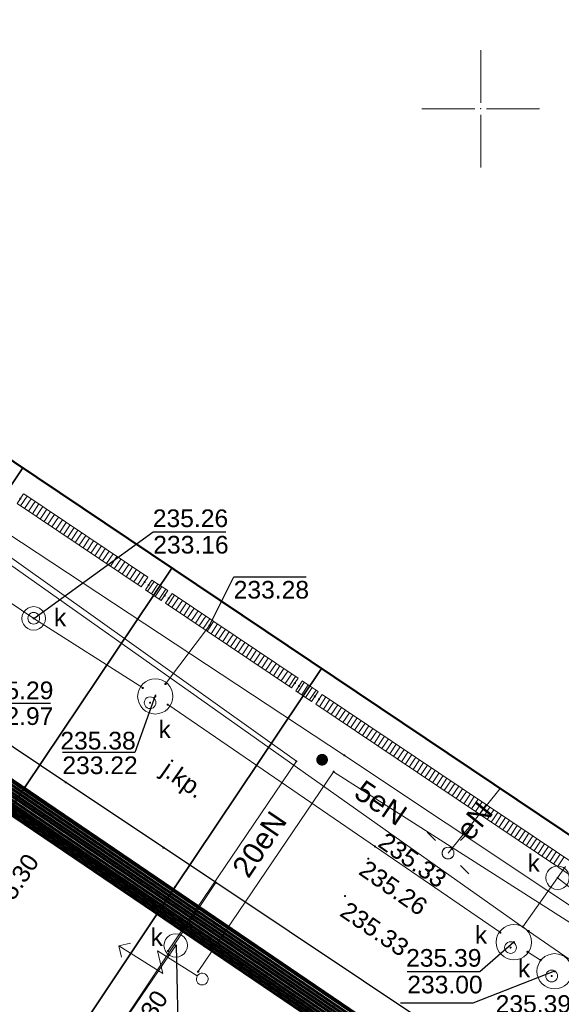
# Model space of a CAD drawing. Header units: metres. Extents: x 6603648 to 6604252, y 5739748 to 5740166.
# Tile 45 of 98: x 6603730 to 6603753, y 5740012 to 5740054. Entities that reach past the tile are written whole.
import ezdxf
from ezdxf.enums import TextEntityAlignment as Align

# ---------------------------------------------------------------- set-up
doc = ezdxf.new("R2010")
doc.units = ezdxf.units.M
doc.header["$PDSIZE"] = 0.75
doc.linetypes.add('ARK_LIN', pattern=[50, 50, 0])
doc.layers.get('0').update_dxf_attribs({"color": 252, "linetype": 'CONTINUOUS'})
for name, color, linetype, lineweight in [('GESBZO', 252, 'CONTINUOUS', 50), ('GSLKRW', 252, 'CONTINUOUS', 25), ('GSLTTR', 252, 'CONTINUOUS', 35), ('GSPPRB', 252, 'CONTINUOUS', 18), ('GSPWPS', 252, 'CONTINUOUS', 13), ('GSPWPS_O', 252, 'CONTINUOUS', 13), ('GSSKOA', 252, 'CONTINUOUS', 18), ('GSSKOA_O', 252, 'CONTINUOUS', 18), ('GSSKPL', 252, 'CONTINUOUS', 18), ('GULENN', 252, 'CONTINUOUS', 18), ('GULENN_O', 252, 'CONTINUOUS', 18), ('GULEOR', 252, 'CONTINUOUS', 35), ('GULKDK', 252, 'CONTINUOUS', 18), ('GULKDP', 252, 'CONTINUOUS', 18), ('GUPISL', 252, 'CONTINUOUS', 18), ('GUPKSD', 252, 'CONTINUOUS', 18), ('GUPKSD_O', 252, 'CONTINUOUS', 18), ('GUPKWZ', 252, 'CONTINUOUS', 18), ('GUPKWZ_O', 252, 'CONTINUOUS', 18), ('GUSIKP', 252, 'CONTINUOUS', 18), ('PKT_ARK', 252, 'ARK_LIN', 18)]:
    doc.layers.add(name, color=color, linetype=linetype, lineweight=lineweight)
for name, color, linetype in [('GUPESH', 252, 'CONTINUOUS'), ('GUPEUI', 252, 'CONTINUOUS'), ('GUPKSH', 252, 'CONTINUOUS'), ('GUPKSH_O', 252, 'CONTINUOUS')]:
    doc.layers.add(name, color=color, linetype=linetype)
doc.styles.add('Arial', font='arial.ttf')

# ---------------------------------------------------------------- blocks, each defined once
blk = doc.blocks.new('GSPWPS1')
blk.add_hatch(color=256).paths.add_polyline_path([(0, 0.045), (-0.011647, 0.043467), (-0.0225, 0.038971), (-0.03182, 0.03182), (-0.038971, 0.0225), (-0.043467, 0.011647), (-0.045, 0), (-0.043467, -0.011647), (-0.038971, -0.0225), (-0.03182, -0.03182), (-0.0225, -0.038971), (-0.011647, -0.043467), (0, -0.045), (0.011647, -0.043467), (0.0225, -0.038971), (0.03182, -0.03182), (0.038971, -0.0225), (0.043467, -0.011647), (0.045, 0), (0.043467, 0.011647), (0.038971, 0.0225), (0.03182, 0.03182), (0.0225, 0.038971), (0.011647, 0.043467)])
blk = doc.blocks.new('GUPISL1_10')
for points in [[(-0.883883, 0.883883), (-0.53033, 0.53033)], [(0.883883, 0.883883), (0.53033, 0.53033)], [(-0.883883, -0.883883), (-0.53033, -0.53033)], [(0.883883, -0.883883), (0.53033, -0.53033)]]:
    blk.add_lwpolyline(points)
blk.add_lwpolyline([(0.25, 0), (0.234922, -0.085505), (0.19151, -0.160697), (0.125, -0.216507), (0.064705, -0.241482), (0, -0.25), (-0.064705, -0.241482), (-0.125, -0.216507), (-0.183262, -0.170042), (-0.225242, -0.10847), (-0.247207, -0.03726), (-0.247207, 0.03726), (-0.225242, 0.10847), (-0.183262, 0.170042), (-0.125, 0.216507), (-0.05563, 0.243732), (0.018682, 0.2493), (0.091335, 0.232718), (0.155872, 0.195458), (0.20656, 0.14083), (0.238893, 0.07369)], close=True)
blk = doc.blocks.new('GSPPRB0')
blk.add_lwpolyline([(-0.007955, 0.0225), (0.007955, 0.0225), (0.0225, 0.007955), (0.0225, -0.007955), (0.007955, -0.0225), (-0.007955, -0.0225), (-0.0225, -0.007955), (-0.0225, 0.007955)], close=True)
blk = doc.blocks.new('GUPEUI1')
blk.add_hatch(color=256).paths.add_polyline_path([(0, 0.25), (-0.064705, 0.241481), (-0.125, 0.216506), (-0.176777, 0.176777), (-0.216506, 0.125), (-0.241481, 0.064705), (-0.25, 0), (-0.241481, -0.064705), (-0.216506, -0.125), (-0.176777, -0.176777), (-0.125, -0.216506), (-0.064705, -0.241481), (0, -0.25), (0.064705, -0.241481), (0.125, -0.216506), (0.176777, -0.176777), (0.216506, -0.125), (0.241481, -0.064705), (0.25, 0), (0.241481, 0.064705), (0.216506, 0.125), (0.176777, 0.176777), (0.125, 0.216506), (0.064705, 0.241481)])
blk = doc.blocks.new('GUPKSD1_1')
blk.add_lwpolyline([(0.5, 0), (0.482963, -0.12941), (0.433013, -0.25), (0.353553, -0.353553), (0.25, -0.433013), (0.12941, -0.482963), (0, -0.5), (-0.12941, -0.482963), (-0.25, -0.433013), (-0.353553, -0.353553), (-0.433013, -0.25), (-0.482963, -0.12941), (-0.5, 0), (-0.482963, 0.12941), (-0.433013, 0.25), (-0.353553, 0.353553), (-0.25, 0.433013), (-0.12941, 0.482963), (0, 0.5), (0.12941, 0.482963), (0.25, 0.433013), (0.353553, 0.353553), (0.433013, 0.25), (0.482963, 0.12941)], close=True)
blk = doc.blocks.new('GUPKSH1')
blk.add_hatch(color=256).paths.add_polyline_path([(0, 0.045), (-0.011647, 0.043467), (-0.0225, 0.038971), (-0.03182, 0.03182), (-0.038971, 0.0225), (-0.043467, 0.011647), (-0.045, 0), (-0.043467, -0.011647), (-0.038971, -0.0225), (-0.03182, -0.03182), (-0.0225, -0.038971), (-0.011647, -0.043467), (0, -0.045), (0.011647, -0.043467), (0.0225, -0.038971), (0.03182, -0.03182), (0.038971, -0.0225), (0.043467, -0.011647), (0.045, 0), (0.043467, 0.011647), (0.038971, 0.0225), (0.03182, 0.03182), (0.0225, 0.038971), (0.011647, 0.043467)])
blk = doc.blocks.new('GUPISL1_4')
blk.add_lwpolyline([(0.25, 0), (0.241481, -0.064705), (0.216506, -0.125), (0.176777, -0.176777), (0.125, -0.216506), (0.064705, -0.241481), (0, -0.25), (-0.064705, -0.241481), (-0.125, -0.216506), (-0.176777, -0.176777), (-0.216506, -0.125), (-0.241481, -0.064705), (-0.25, 0), (-0.241481, 0.064705), (-0.216506, 0.125), (-0.176777, 0.176777), (-0.125, 0.216506), (-0.064705, 0.241481), (0, 0.25), (0.064705, 0.241481), (0.125, 0.216506), (0.176777, 0.176777), (0.216506, 0.125), (0.241481, 0.064705)], close=True)
blk = doc.blocks.new('GUPKWZ1_1')
blk.add_lwpolyline([(0.25, 0), (0.241481, -0.064705), (0.216506, -0.125), (0.176777, -0.176777), (0.125, -0.216506), (0.064705, -0.241481), (0, -0.25), (-0.064705, -0.241481), (-0.125, -0.216506), (-0.176777, -0.176777), (-0.216506, -0.125), (-0.241481, -0.064705), (-0.25, 0), (-0.241481, 0.064705), (-0.216506, 0.125), (-0.176777, 0.176777), (-0.125, 0.216506), (-0.064705, 0.241481), (0, 0.25), (0.064705, 0.241481), (0.125, 0.216506), (0.176777, 0.176777), (0.216506, 0.125), (0.241481, 0.064705)], close=True)
blk = doc.blocks.new('GUPESH1')
blk.add_hatch(color=256).paths.add_polyline_path([(0, 0.045), (-0.011647, 0.043467), (-0.0225, 0.038971), (-0.03182, 0.03182), (-0.038971, 0.0225), (-0.043467, 0.011647), (-0.045, 0), (-0.043467, -0.011647), (-0.038971, -0.0225), (-0.03182, -0.03182), (-0.0225, -0.038971), (-0.011647, -0.043467), (0, -0.045), (0.011647, -0.043467), (0.0225, -0.038971), (0.03182, -0.03182), (0.038971, -0.0225), (0.043467, -0.011647), (0.045, 0), (0.043467, 0.011647), (0.038971, 0.0225), (0.03182, 0.03182), (0.0225, 0.038971), (0.011647, 0.043467)])
blk = doc.blocks.new('GUPISL1_5')
for points in [[(3.396745, 1.05234), (3.75, 0.7), (3.396745, 0.34766)], [(0.25, 0), (2.25, 0), (1.55, 0.7), (3.75, 0.7)]]:
    blk.add_lwpolyline(points)
blk.add_lwpolyline([(0.25, 0), (0.241481, -0.064705), (0.216506, -0.125), (0.176777, -0.176777), (0.125, -0.216506), (0.064705, -0.241481), (0, -0.25), (-0.064705, -0.241481), (-0.125, -0.216506), (-0.176777, -0.176777), (-0.216506, -0.125), (-0.241481, -0.064705), (-0.25, 0), (-0.241481, 0.064705), (-0.216506, 0.125), (-0.176777, 0.176777), (-0.125, 0.216506), (-0.064705, 0.241481), (0, 0.25), (0.064705, 0.241481), (0.125, 0.216506), (0.176777, 0.176777), (0.216506, 0.125), (0.241481, 0.064705)], close=True)
blk = doc.blocks.new('GULKDK2')
blk.add_lwpolyline([(0, 0.25), (0, -0.25)])
blk = doc.blocks.new('GULKDK1')
blk.add_lwpolyline([(0, 0.25), (0, -0.25)])
blk = doc.blocks.new('ASS_SYM', base_point=(826.5, 303.25))
at = {"layer": 'PKT_ARK'}
for p, q in [((826.5, 303.5), (826.5, 305.75)), ((826.25, 303.25), (824, 303.25)), ((826.75, 303.25), (829, 303.25)), ((826.5, 303), (826.5, 300.75))]:
    blk.add_line(p, q, dxfattribs=at)
blk.add_point((826.5, 303.25), dxfattribs=at)
blk.add_point((826.5, 303.25), dxfattribs=at)

msp = doc.modelspace()

# ---------------------------------------------------------------- linework, layer by layer
at = {"layer": 'GESBZO'}
msp.add_lwpolyline([(6603761.366, 5740113.074), (6603795.022, 5740090.472), (6603791.683, 5740085.493), (6603799.835, 5740079.991), (6603757.379, 5740016.708), (6603715.538, 5740044.785)], close=True, dxfattribs=at)
at = {"layer": 'GSLKRW'}
msp.add_lwpolyline([(6603748.13, 5740010.83), (6603738.74, 5740017.1), (6603736.51, 5740018.59), (6603732.35, 5740021.36), (6603730.12, 5740022.86), (6603726, 5740025.6), (6603723.79, 5740027.08), (6603719.86, 5740029.72), (6603717.63, 5740031.22), (6603713.87, 5740033.74), (6603712.38, 5740034.75), (6603711.06, 5740035.65), (6603709.86, 5740036.43), (6603715.18, 5740044.25), (6603715.538, 5740044.785)], dxfattribs=at)
at = {"layer": 'GSLTTR'}
for points in [[(6603730.53, 5740034.73), (6603724.45, 5740025.67), (6603718.42, 5740016.71, 0.062863), (6603713.98, 5740007.73, 0.138742), (6603712.7, 5739986.28)], [(6603736.87, 5740030.47), (6603730.62, 5740021.17), (6603721.75, 5740007.9, 0.068386), (6603716.49, 5739997.58, 0.134304), (6603715.02, 5739974.46)], [(6603743.23, 5740026.2), (6603737, 5740016.92), (6603724.75, 5739998.56, 0.067802), (6603719.01, 5739986.63, 0.126619), (6603717.56, 5739961.64)]]:
    msp.add_lwpolyline(points, format="xyb", dxfattribs=at)
at = {"layer": 'GSSKOA'}
msp.add_lwpolyline([(6603715.538, 5740044.785), (6603757.379, 5740016.708, 0.395703), (6603765.668, 5740018.361), (6603753.371, 5740000.151, 0.411757), (6603751.714, 5740008.484), (6603748.13, 5740010.83), (6603738.74, 5740017.1), (6603736.51, 5740018.59), (6603732.35, 5740021.36), (6603730.12, 5740022.86), (6603726, 5740025.6), (6603723.79, 5740027.08), (6603719.86, 5740029.72), (6603717.63, 5740031.22), (6603713.87, 5740033.74), (6603712.38, 5740034.75), (6603711.06, 5740035.65), (6603709.86, 5740036.43), (6603715.18, 5740044.25)], format="xyb", close=True, dxfattribs=at)
at = {"layer": 'GSSKPL'}
msp.add_lwpolyline([(6603718.62, 5739963.32, -0.052081), (6603718, 5739973.29, -0.091075), (6603722.03, 5739990.76), (6603726.4, 5739998.67), (6603738.74, 5740017.1), (6603736.51, 5740018.59), (6603732.35, 5740021.36), (6603730.12, 5740022.86), (6603726, 5740025.6), (6603723.79, 5740027.08), (6603719.86, 5740029.72), (6603717.63, 5740031.22), (6603713.87, 5740033.74), (6603712.38, 5740034.75), (6603710.58, 5740032.06, 0.196712), (6603706.96, 5740012.89), (6603707.72, 5740009.07), (6603709.94, 5739997.72), (6603712.2, 5739986.22), (6603714.53, 5739974.4), (6603717.07, 5739961.54)], format="xyb", dxfattribs=at)
at = {"layer": 'GULENN'}
for points in [[(6603724.71, 5740081.89), (6603726.71, 5740080.46), (6603727.1, 5740079.56), (6603726.55, 5740078.78), (6603707.3, 5740049.54), (6603706.74, 5740047.98), (6603706.31, 5740046.43), (6603705.58, 5740040.93), (6603705.67, 5740040.59), (6603705.77, 5740040.15), (6603705.89, 5740039.88), (6603722.8, 5740026.23), (6603723.59, 5740025.67), (6603751.47, 5740006.73), (6603752.65, 5740005.84), (6603753.29, 5740005.63)], [(6603724.47, 5740081.52), (6603726.34, 5740080.21), (6603726.63, 5740079.56), (6603726.31, 5740078.9), (6603707.04, 5740049.72), (6603706.37, 5740048.07), (6603706.02, 5740046.54), (6603705.27, 5740040.96), (6603705.32, 5740040.5), (6603705.46, 5740039.97), (6603705.69, 5740039.61), (6603722.59, 5740025.99), (6603723.4, 5740025.41), (6603751.33, 5740006.47), (6603753.69, 5740004.21)], [(6603724.51, 5740081.59), (6603726.42, 5740080.26), (6603726.73, 5740079.56), (6603726.36, 5740078.87), (6603707.09, 5740049.69), (6603706.45, 5740048.05), (6603706.06, 5740046.53), (6603705.33, 5740040.95), (6603705.39, 5740040.52), (6603705.53, 5740040.01), (6603705.73, 5740039.66), (6603722.62, 5740026.02), (6603723.43, 5740025.46), (6603751.35, 5740006.51), (6603752.61, 5740005.67), (6603753.33, 5740005.46)], [(6603724.57, 5740081.67), (6603726.49, 5740080.31), (6603726.82, 5740079.56), (6603726.4, 5740078.85), (6603707.15, 5740049.65), (6603706.51, 5740048.04), (6603706.14, 5740046.5), (6603705.4, 5740040.95), (6603705.45, 5740040.54), (6603705.58, 5740040.04), (6603705.78, 5740039.73), (6603722.69, 5740026.1), (6603723.47, 5740025.52), (6603751.39, 5740006.58), (6603753.74, 5740004.27)], [(6603724.61, 5740081.74), (6603726.57, 5740080.36), (6603726.92, 5740079.56), (6603726.46, 5740078.82), (6603707.2, 5740049.61), (6603706.59, 5740048.02), (6603706.19, 5740046.48), (6603705.45, 5740040.94), (6603705.53, 5740040.56), (6603705.65, 5740040.08), (6603705.81, 5740039.77), (6603722.71, 5740026.13), (6603723.51, 5740025.56), (6603751.41, 5740006.62), (6603752.63, 5740005.76), (6603753.31, 5740005.54)], [(6603724.67, 5740081.83), (6603726.64, 5740080.41), (6603727.01, 5740079.56), (6603726.49, 5740078.8), (6603707.25, 5740049.58), (6603706.66, 5740048), (6603706.27, 5740046.45), (6603705.52, 5740040.93), (6603705.59, 5740040.57), (6603705.7, 5740040.11), (6603705.86, 5740039.84), (6603722.78, 5740026.2), (6603723.56, 5740025.63), (6603751.45, 5740006.69), (6603753.83, 5740004.41)], [(6603724.16, 5740081.06), (6603725.89, 5740079.9), (6603726.08, 5740079.56), (6603726.03, 5740079.04), (6603706.74, 5740049.94), (6603705.92, 5740048.19), (6603705.66, 5740046.68), (6603704.9, 5740040.99), (6603704.92, 5740040.41), (6603705.1, 5740039.77), (6603705.46, 5740039.29), (6603722.32, 5740025.68), (6603723.15, 5740025.08), (6603751.15, 5740006.12), (6603752.15, 5740005.25), (6603752.07, 5740004.66), (6603751.08, 5740003.16), (6603741.72, 5739989.57), (6603741.4, 5739989.5)], [(6603724.21, 5740081.14), (6603725.97, 5740079.96), (6603726.18, 5740079.56), (6603726.07, 5740079.02), (6603706.8, 5740049.9), (6603706, 5740048.17), (6603705.69, 5740046.66), (6603704.95, 5740040.99), (6603704.99, 5740040.42), (6603705.16, 5740039.8), (6603705.49, 5740039.34), (6603722.36, 5740025.72), (6603723.19, 5740025.14), (6603751.17, 5740006.17), (6603752.26, 5740005.27), (6603752.13, 5740004.61), (6603751.12, 5740003.11), (6603741.88, 5739989.73), (6603741.92, 5739989.4)], [(6603724.26, 5740081.21), (6603726.04, 5740080), (6603726.26, 5740079.56), (6603726.13, 5740078.99), (6603706.84, 5740049.87), (6603706.07, 5740048.15), (6603705.78, 5740046.63), (6603705.02, 5740040.98), (6603705.04, 5740040.44), (6603705.22, 5740039.84), (6603705.54, 5740039.4), (6603722.41, 5740025.78), (6603723.24, 5740025.2), (6603751.21, 5740006.24), (6603752.54, 5740005.41), (6603753.38, 5740005.23)], [(6603724.31, 5740081.29), (6603726.12, 5740080.06), (6603726.36, 5740079.56), (6603726.17, 5740078.97), (6603706.9, 5740049.83), (6603706.16, 5740048.13), (6603705.81, 5740046.62), (6603705.08, 5740040.98), (6603705.12, 5740040.46), (6603705.29, 5740039.87), (6603705.57, 5740039.44), (6603722.44, 5740025.82), (6603723.27, 5740025.24), (6603751.23, 5740006.28), (6603752.56, 5740005.5), (6603753.36, 5740005.31)], [(6603724.36, 5740081.36), (6603726.19, 5740080.1), (6603726.45, 5740079.56), (6603726.22, 5740078.94), (6603706.95, 5740049.79), (6603706.22, 5740048.11), (6603705.9, 5740046.59), (6603705.15, 5740040.97), (6603705.18, 5740040.47), (6603705.34, 5740039.9), (6603705.62, 5740039.51), (6603722.5, 5740025.89), (6603723.32, 5740025.31), (6603751.27, 5740006.35), (6603753.65, 5740004.14)], [(6603724.41, 5740081.44), (6603726.27, 5740080.16), (6603726.55, 5740079.56), (6603726.27, 5740078.92), (6603706.99, 5740049.76), (6603706.3, 5740048.09), (6603705.94, 5740046.57), (6603705.2, 5740040.96), (6603705.26, 5740040.49), (6603705.41, 5740039.94), (6603705.65, 5740039.56), (6603722.53, 5740025.92), (6603723.35, 5740025.35), (6603751.29, 5740006.4), (6603752.58, 5740005.58), (6603753.34, 5740005.39)], [(6603723.91, 5740080.69), (6603725.51, 5740079.65), (6603725.61, 5740079.56), (6603725.8, 5740079.16), (6603706.48, 5740050.12), (6603705.54, 5740048.29), (6603705.33, 5740046.8), (6603704.58, 5740041.02), (6603704.58, 5740040.33), (6603704.8, 5740039.6), (6603705.25, 5740039), (6603722.09, 5740025.41), (6603722.96, 5740024.82), (6603750.98, 5740005.83), (6603751.74, 5740005.2), (6603751.83, 5740004.84), (6603750.91, 5740003.35), (6603741.61, 5739989.8), (6603741.7, 5739989.38)], [(6603724.01, 5740080.84), (6603725.67, 5740079.75), (6603725.81, 5740079.56), (6603725.89, 5740079.11), (6603706.6, 5740050.04), (6603705.7, 5740048.25), (6603705.45, 5740046.75), (6603704.7, 5740041.01), (6603704.7, 5740040.36), (6603704.92, 5740039.67), (6603705.33, 5740039.12), (6603722.18, 5740025.52), (6603723.04, 5740024.93), (6603751.05, 5740005.94), (6603751.84, 5740005.21), (6603751.89, 5740004.79), (6603750.95, 5740003.31), (6603741.64, 5739989.79), (6603741.77, 5739989.39)], [(6603724.06, 5740080.92), (6603725.74, 5740079.8), (6603725.89, 5740079.56), (6603725.94, 5740079.08), (6603706.64, 5740050.01), (6603705.77, 5740048.23), (6603705.53, 5740046.72), (6603704.77, 5740041), (6603704.78, 5740040.37), (6603704.98, 5740039.7), (6603705.38, 5740039.18), (6603722.22, 5740025.57), (6603723.08, 5740024.98), (6603751.08, 5740006.01), (6603751.94, 5740005.23), (6603751.95, 5740004.75), (6603750.99, 5740003.25), (6603741.71, 5739989.78), (6603736.55, 5739982.04), (6603736.2, 5739981.8), (6603735.78, 5739981.89), (6603722.86, 5739991.05)], [(6603724.11, 5740080.99), (6603725.81, 5740079.85), (6603725.99, 5740079.56), (6603725.98, 5740079.06), (6603706.69, 5740049.97), (6603705.86, 5740048.21), (6603705.57, 5740046.71), (6603704.83, 5740041), (6603704.85, 5740040.39), (6603705.04, 5740039.73), (6603705.41, 5740039.22), (6603722.26, 5740025.62), (6603723.12, 5740025.03), (6603751.11, 5740006.05), (6603752.05, 5740005.24), (6603752, 5740004.71), (6603751.04, 5740003.2), (6603741.76, 5739989.76), (6603741.84, 5739989.39)], [(6603703.817, 5739967.481), (6603700.122, 5739984.294), (6603700.091, 5739990.999), (6603706.682, 5740002.391), (6603721.376, 5740024.559), (6603727.831, 5740033.292), (6603744.206, 5740022.511)], [(6603742.165, 5740022.262), (6603728.515, 5740031.984), (6603722.825, 5740023.578), (6603707.965, 5740001.52), (6603701.726, 5739990.439), (6603701.427, 5739984.551), (6603705.19, 5739967.752)], [(6603759.918, 5740015.703), (6603759.462, 5740016.004), (6603756.664, 5740011.854), (6603752.034, 5740015.039), (6603728.297, 5740031.802), (6603709.546, 5740002.542), (6603709.32, 5740002.64), (6603709.546, 5740002.542), (6603703.05, 5739992.41), (6603705.27, 5739991.11), (6603706.8, 5739990.29), (6603722.963, 5739979.021), (6603722.22, 5739979.78)], [(6603758.389, 5740013.714), (6603757.218, 5740013.84), (6603744.206, 5740022.511)], [(6603736.7, 5740014.188), (6603742.165, 5740022.262)], [(6603743.742, 5740021.816), (6603737.984, 5740013.319)], [(6603743.742, 5740021.816), (6603756.89, 5740013.437), (6603757.531, 5740012.377)], [(6603748.613, 5740018.357), (6603750.836, 5740021.099)]]:
    msp.add_lwpolyline(points, dxfattribs=at)
at = {"layer": 'GULEOR'}
for points in [[(6603724.16, 5740081.06), (6603725.89, 5740079.9), (6603726.08, 5740079.56), (6603726.03, 5740079.04), (6603706.74, 5740049.94), (6603705.92, 5740048.19), (6603705.66, 5740046.68), (6603704.9, 5740040.99), (6603704.92, 5740040.41), (6603705.1, 5740039.77), (6603705.46, 5740039.29), (6603722.32, 5740025.68), (6603723.15, 5740025.08), (6603751.15, 5740006.12)], [(6603725.8, 5740079.16), (6603706.48, 5740050.12), (6603705.54, 5740048.29), (6603705.33, 5740046.8), (6603704.58, 5740041.02), (6603704.58, 5740040.33), (6603704.8, 5740039.6), (6603705.25, 5740039), (6603722.09, 5740025.41), (6603722.96, 5740024.82), (6603750.98, 5740005.83)], [(6603725.89, 5740079.11), (6603706.6, 5740050.04), (6603705.7, 5740048.25), (6603705.45, 5740046.75), (6603704.7, 5740041.01), (6603704.7, 5740040.36), (6603704.92, 5740039.67), (6603705.33, 5740039.12), (6603722.18, 5740025.52), (6603723.04, 5740024.93), (6603751.05, 5740005.94)], [(6603725.94, 5740079.08), (6603706.64, 5740050.01), (6603705.77, 5740048.23), (6603705.53, 5740046.72), (6603704.77, 5740041), (6603704.78, 5740040.37), (6603704.98, 5740039.7), (6603705.38, 5740039.18), (6603722.22, 5740025.57), (6603723.08, 5740024.98), (6603751.08, 5740006.01)], [(6603725.98, 5740079.06), (6603706.69, 5740049.97), (6603705.86, 5740048.21), (6603705.57, 5740046.71), (6603704.83, 5740041), (6603704.85, 5740040.39), (6603705.04, 5740039.73), (6603705.41, 5740039.22), (6603722.26, 5740025.62), (6603723.12, 5740025.03), (6603751.11, 5740006.05)], [(6603726.07, 5740079.02), (6603706.8, 5740049.9), (6603706, 5740048.17), (6603705.69, 5740046.66), (6603704.95, 5740040.99), (6603704.99, 5740040.42), (6603705.16, 5740039.8), (6603705.49, 5740039.34), (6603722.36, 5740025.72), (6603723.19, 5740025.14), (6603751.17, 5740006.17)], [(6603726.13, 5740078.99), (6603706.84, 5740049.87), (6603706.07, 5740048.15), (6603705.78, 5740046.63), (6603705.02, 5740040.98), (6603705.04, 5740040.44), (6603705.22, 5740039.84), (6603705.54, 5740039.4), (6603722.41, 5740025.78), (6603723.24, 5740025.2), (6603751.21, 5740006.24)], [(6603726.17, 5740078.97), (6603706.9, 5740049.83), (6603706.16, 5740048.13), (6603705.81, 5740046.62), (6603705.08, 5740040.98), (6603705.12, 5740040.46), (6603705.29, 5740039.87), (6603705.57, 5740039.44), (6603722.44, 5740025.82), (6603723.27, 5740025.24), (6603751.23, 5740006.28)], [(6603726.22, 5740078.94), (6603706.95, 5740049.79), (6603706.22, 5740048.11), (6603705.9, 5740046.59), (6603705.15, 5740040.97), (6603705.18, 5740040.47), (6603705.34, 5740039.9), (6603705.62, 5740039.51), (6603722.5, 5740025.89), (6603723.32, 5740025.31), (6603751.27, 5740006.35)], [(6603726.27, 5740078.92), (6603706.99, 5740049.76), (6603706.3, 5740048.09), (6603705.94, 5740046.57), (6603705.2, 5740040.96), (6603705.26, 5740040.49), (6603705.41, 5740039.94), (6603705.65, 5740039.56), (6603722.53, 5740025.92), (6603723.35, 5740025.35), (6603751.29, 5740006.4)], [(6603726.31, 5740078.9), (6603707.04, 5740049.72), (6603706.37, 5740048.07), (6603706.02, 5740046.54), (6603705.27, 5740040.96), (6603705.32, 5740040.5), (6603705.46, 5740039.97), (6603705.69, 5740039.61), (6603722.59, 5740025.99), (6603723.4, 5740025.41), (6603751.33, 5740006.47)], [(6603726.36, 5740078.87), (6603707.09, 5740049.69), (6603706.45, 5740048.05), (6603706.06, 5740046.53), (6603705.33, 5740040.95), (6603705.39, 5740040.52), (6603705.53, 5740040.01), (6603705.73, 5740039.66), (6603722.62, 5740026.02), (6603723.43, 5740025.46), (6603751.35, 5740006.51)], [(6603726.4, 5740078.85), (6603707.15, 5740049.65), (6603706.51, 5740048.04), (6603706.14, 5740046.5), (6603705.4, 5740040.95), (6603705.45, 5740040.54), (6603705.58, 5740040.04), (6603705.78, 5740039.73), (6603722.69, 5740026.1), (6603723.47, 5740025.52), (6603751.39, 5740006.58)], [(6603726.46, 5740078.82), (6603707.2, 5740049.61), (6603706.59, 5740048.02), (6603706.19, 5740046.48), (6603705.45, 5740040.94), (6603705.53, 5740040.56), (6603705.65, 5740040.08), (6603705.81, 5740039.77), (6603722.71, 5740026.13), (6603723.51, 5740025.56), (6603751.41, 5740006.62)], [(6603726.49, 5740078.8), (6603707.25, 5740049.58), (6603706.66, 5740048), (6603706.27, 5740046.45), (6603705.52, 5740040.93), (6603705.59, 5740040.57), (6603705.7, 5740040.11), (6603705.86, 5740039.84), (6603722.78, 5740026.2), (6603723.56, 5740025.63), (6603751.45, 5740006.69)], [(6603726.55, 5740078.78), (6603707.3, 5740049.54), (6603706.74, 5740047.98), (6603706.31, 5740046.43), (6603705.58, 5740040.93), (6603705.67, 5740040.59), (6603705.77, 5740040.15), (6603705.89, 5740039.88), (6603722.8, 5740026.23), (6603723.59, 5740025.67), (6603751.47, 5740006.73)], [(6603726.59, 5740078.76), (6603707.35, 5740049.5), (6603706.81, 5740047.96), (6603706.39, 5740046.41), (6603705.65, 5740040.92), (6603705.73, 5740040.6), (6603705.83, 5740040.17), (6603705.94, 5740039.95), (6603722.86, 5740026.3), (6603723.63, 5740025.73), (6603751.52, 5740006.81)], [(6603726.64, 5740078.73), (6603707.39, 5740049.47), (6603706.88, 5740047.94), (6603706.44, 5740046.39), (6603705.7, 5740040.92), (6603705.79, 5740040.62), (6603705.9, 5740040.21), (6603705.98, 5740040), (6603722.9, 5740026.34), (6603723.67, 5740025.77), (6603751.54, 5740006.85)], [(6603726.68, 5740078.71), (6603707.45, 5740049.43), (6603706.96, 5740047.92), (6603706.51, 5740046.36), (6603705.77, 5740040.91), (6603705.86, 5740040.63), (6603705.96, 5740040.25), (6603706.02, 5740040.06), (6603722.95, 5740026.4), (6603723.7, 5740025.82), (6603751.56, 5740006.89)], [(6603705.21, 5740038.95), (6603722.04, 5740025.36), (6603722.92, 5740024.77), (6603750.96, 5740005.78)], [(6603705.29, 5740039.06), (6603722.13, 5740025.47), (6603723, 5740024.87), (6603751.02, 5740005.89)]]:
    msp.add_lwpolyline(points, dxfattribs=at)
at = {"layer": 'GULKDK'}
for points in [[(6603730.563, 5740033.635), (6603735.844, 5740030.085)], [(6603730.284, 5740033.22), (6603735.565, 5740029.67)], [(6603736.02, 5740029.964), (6603736.692, 5740029.516)], [(6603735.743, 5740029.547), (6603736.415, 5740029.1)], [(6603736.875, 5740029.398), (6603742.237, 5740025.793)], [(6603736.596, 5740028.983), (6603741.958, 5740025.378)], [(6603742.412, 5740025.673), (6603743.085, 5740025.223)], [(6603742.135, 5740025.257), (6603742.807, 5740024.807)], [(6603743.262, 5740025.103), (6603756.197, 5740016.413)], [(6603742.984, 5740024.688), (6603755.918, 5740015.998)]]:
    msp.add_lwpolyline(points, dxfattribs=at)
at = {"layer": 'GULKDP'}
for points in [[(6603735.63, 5740025.38), (6603730.989, 5740028.335), (6603723.632, 5740033.286)], [(6603736.596, 5740025.547), (6603738.468, 5740028.038)], [(6603750.84, 5740014.976), (6603736.689, 5740024.668)], [(6603753.27, 5740017.31), (6603753.609, 5740017.789)], [(6603751.787, 5740015.228), (6603753.27, 5740017.31), (6603756.158, 5740015.069)], [(6603752.547, 5740013.804), (6603751.993, 5740014.158)]]:
    msp.add_lwpolyline(points, dxfattribs=at)
msp.add_lwpolyline([(6603717.9, 5739971.95), (6603717.98, 5739972.44, -0.146926), (6603726.18, 5739998.5), (6603736.75, 5740014.02), (6603737.03, 5740014.43)], format="xyb", dxfattribs=at)
at = {"layer": 'GUPKSH_O', "flags": 128}
for points in [[(6603730.989, 5740028.335), (6603736.075, 5740032.015), (6603739.155, 5740032.015)], [(6603738.468, 5740028.038), (6603739.496, 5740030.1), (6603742.576, 5740030.1)], [(6603736.165, 5740025.083), (6603735.289, 5740022.638), (6603732.209, 5740022.638)], [(6603726.17, 5740021.72), (6603728.623, 5740024.728), (6603731.703, 5740024.728)], [(6603751.413, 5740014.57), (6603749.958, 5740013.313), (6603746.878, 5740013.313)], [(6603737.055, 5740014.435), (6603737.146, 5740009.787), (6603740.226, 5740009.787)], [(6603753.144, 5740013.331), (6603749.67, 5740011.979), (6603746.59, 5740011.979)]]:
    msp.add_lwpolyline(points, dxfattribs=at)
at = {"layer": 'GUSIKP'}
for points in [[(6603736.161, 5740024.269, -1), (6603736.161, 5740025.769, -1)], [(6603751.413, 5740013.82, -1), (6603751.413, 5740015.32, -1)], [(6603753.144, 5740012.581, -1), (6603753.144, 5740014.081, -1)]]:
    msp.add_lwpolyline(points, format="xyb", close=True, dxfattribs=at)

# ---------------------------------------------------------------- block references
at = {"layer": 'GSPPRB', "rotation": 90}
for p in [(6603730.53, 5740034.73), (6603730.423, 5740033.428), (6603736.87, 5740030.47), (6603735.705, 5740029.877), (6603735.881, 5740029.756), (6603736.554, 5740029.308), (6603736.735, 5740029.19), (6603738.468, 5740028.038), (6603743.23, 5740026.2), (6603735.63, 5740025.38), (6603736.596, 5740025.547), (6603742.097, 5740025.585), (6603742.273, 5740025.465), (6603742.946, 5740025.015), (6603736.689, 5740024.668), (6603743.123, 5740024.895), (6603744.206, 5740022.511), (6603742.165, 5740022.262), (6603743.742, 5740021.816), (6603730.62, 5740021.17), (6603732.35, 5740021.36), (6603736.51, 5740018.59), (6603738.74, 5740017.1), (6603737, 5740016.92), (6603750.84, 5740014.976), (6603751.787, 5740015.228), (6603752.034, 5740015.039), (6603736.7, 5740014.188), (6603751.993, 5740014.158), (6603736.75, 5740014.02), (6603752.547, 5740013.804), (6603737.984, 5740013.319)]:
    msp.add_blockref('GSPPRB0', p, dxfattribs=at)
at = {"layer": 'GSPWPS', "rotation": 90}
for p in [(6603732.35, 5740021.36), (6603745.506, 5740018.636), (6603745.224, 5740018.119), (6603738.74, 5740017.1), (6603744.234, 5740016.531)]:
    msp.add_blockref('GSPWPS1', p, dxfattribs=at)
at = {"layer": 'GULKDK'}
for name, p, rotation in [('GULKDK1', (6603730.423, 5740033.428), 326.0901866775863), ('GULKDK2', (6603730.574, 5740033.326), 326.0901866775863), ('GULKDK2', (6603730.574, 5740033.326), 326.0901866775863), ('GULKDK2', (6603730.74, 5740033.215), 326.0901866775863), ('GULKDK2', (6603730.74, 5740033.215), 326.0901866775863), ('GULKDK2', (6603730.906, 5740033.103), 326.0901866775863), ('GULKDK2', (6603730.906, 5740033.103), 326.0901866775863), ('GULKDK2', (6603731.072, 5740032.991), 326.0901866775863), ('GULKDK2', (6603731.072, 5740032.991), 326.0901866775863), ('GULKDK2', (6603731.238, 5740032.88), 326.0901866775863), ('GULKDK2', (6603731.238, 5740032.88), 326.0901866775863), ('GULKDK2', (6603731.404, 5740032.768), 326.0901866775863), ('GULKDK2', (6603731.404, 5740032.768), 326.0901866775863), ('GULKDK2', (6603731.57, 5740032.657), 326.0901866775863), ('GULKDK2', (6603731.57, 5740032.657), 326.0901866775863), ('GULKDK2', (6603731.736, 5740032.545), 326.0901866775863), ('GULKDK2', (6603731.736, 5740032.545), 326.0901866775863), ('GULKDK2', (6603731.902, 5740032.434), 326.0901866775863), ('GULKDK2', (6603731.902, 5740032.434), 326.0901866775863), ('GULKDK2', (6603732.068, 5740032.322), 326.0901866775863), ('GULKDK2', (6603732.068, 5740032.322), 326.0901866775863), ('GULKDK2', (6603732.234, 5740032.21), 326.0901866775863), ('GULKDK2', (6603732.234, 5740032.21), 326.0901866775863), ('GULKDK2', (6603732.4, 5740032.099), 326.0901866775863), ('GULKDK2', (6603732.4, 5740032.099), 326.0901866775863), ('GULKDK2', (6603732.566, 5740031.987), 326.0901866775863), ('GULKDK2', (6603732.566, 5740031.987), 326.0901866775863), ('GULKDK2', (6603732.732, 5740031.876), 326.0901866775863), ('GULKDK2', (6603732.732, 5740031.876), 326.0901866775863), ('GULKDK2', (6603732.898, 5740031.764), 326.0901866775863), ('GULKDK2', (6603732.898, 5740031.764), 326.0901866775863), ('GULKDK2', (6603733.064, 5740031.653), 326.0901866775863), ('GULKDK2', (6603733.064, 5740031.653), 326.0901866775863), ('GULKDK2', (6603733.23, 5740031.541), 326.0901866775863), ('GULKDK2', (6603733.23, 5740031.541), 326.0901866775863), ('GULKDK2', (6603733.396, 5740031.429), 326.0901866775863), ('GULKDK2', (6603733.396, 5740031.429), 326.0901866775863), ('GULKDK2', (6603733.562, 5740031.318), 326.0901866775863), ('GULKDK2', (6603733.562, 5740031.318), 326.0901866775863), ('GULKDK2', (6603733.728, 5740031.206), 326.0901866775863), ('GULKDK2', (6603733.728, 5740031.206), 326.0901866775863), ('GULKDK2', (6603733.894, 5740031.095), 326.0901866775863), ('GULKDK2', (6603733.894, 5740031.095), 326.0901866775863), ('GULKDK2', (6603734.06, 5740030.983), 326.0901866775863), ('GULKDK2', (6603734.06, 5740030.983), 326.0901866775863), ('GULKDK2', (6603734.226, 5740030.871), 326.0901866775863), ('GULKDK2', (6603734.226, 5740030.871), 326.0901866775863), ('GULKDK2', (6603734.392, 5740030.76), 326.0901866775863), ('GULKDK2', (6603734.392, 5740030.76), 326.0901866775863), ('GULKDK2', (6603734.558, 5740030.648), 326.0901866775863), ('GULKDK2', (6603734.558, 5740030.648), 326.0901866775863), ('GULKDK2', (6603734.724, 5740030.537), 326.0901866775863), ('GULKDK2', (6603734.724, 5740030.537), 326.0901866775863), ('GULKDK2', (6603734.89, 5740030.425), 326.0901866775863), ('GULKDK2', (6603734.89, 5740030.425), 326.0901866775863), ('GULKDK2', (6603735.056, 5740030.314), 326.0901866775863), ('GULKDK2', (6603735.056, 5740030.314), 326.0901866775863), ('GULKDK2', (6603735.222, 5740030.202), 326.0901866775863), ('GULKDK2', (6603735.222, 5740030.202), 326.0901866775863), ('GULKDK2', (6603735.388, 5740030.09), 326.0901866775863), ('GULKDK2', (6603735.388, 5740030.09), 326.0901866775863), ('GULKDK2', (6603735.554, 5740029.979), 326.0901866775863), ('GULKDK2', (6603735.554, 5740029.979), 326.0901866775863), ('GULKDK1', (6603735.705, 5740029.877), 326.0901866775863), ('GULKDK1', (6603735.881, 5740029.756), 326.3695035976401), ('GULKDK2', (6603735.968, 5740029.698), 326.3695035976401), ('GULKDK2', (6603735.968, 5740029.698), 326.3695035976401), ('GULKDK2', (6603736.134, 5740029.587), 326.3695035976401), ('GULKDK2', (6603736.134, 5740029.587), 326.3695035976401), ('GULKDK2', (6603736.301, 5740029.477), 326.3695035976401), ('GULKDK2', (6603736.301, 5740029.477), 326.3695035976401), ('GULKDK2', (6603736.467, 5740029.366), 326.3695035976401), ('GULKDK2', (6603736.467, 5740029.366), 326.3695035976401), ('GULKDK1', (6603736.554, 5740029.308), 326.3695035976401), ('GULKDK1', (6603736.735, 5740029.19), 326.0883725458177), ('GULKDK2', (6603736.844, 5740029.117), 326.0883725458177), ('GULKDK2', (6603736.844, 5740029.117), 326.0883725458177), ('GULKDK2', (6603737.01, 5740029.006), 326.0883725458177), ('GULKDK2', (6603737.01, 5740029.006), 326.0883725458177), ('GULKDK2', (6603737.176, 5740028.894), 326.0883725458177), ('GULKDK2', (6603737.176, 5740028.894), 326.0883725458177), ('GULKDK2', (6603737.342, 5740028.783), 326.0883725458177), ('GULKDK2', (6603737.342, 5740028.783), 326.0883725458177), ('GULKDK2', (6603737.508, 5740028.671), 326.0883725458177), ('GULKDK2', (6603737.508, 5740028.671), 326.0883725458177), ('GULKDK2', (6603737.674, 5740028.559), 326.0883725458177), ('GULKDK2', (6603737.674, 5740028.559), 326.0883725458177), ('GULKDK2', (6603737.84, 5740028.448), 326.0883725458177), ('GULKDK2', (6603737.84, 5740028.448), 326.0883725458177), ('GULKDK2', (6603738.006, 5740028.336), 326.0883725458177), ('GULKDK2', (6603738.006, 5740028.336), 326.0883725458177), ('GULKDK2', (6603738.172, 5740028.225), 326.0883725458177), ('GULKDK2', (6603738.172, 5740028.225), 326.0883725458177), ('GULKDK2', (6603738.338, 5740028.113), 326.0883725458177), ('GULKDK2', (6603738.338, 5740028.113), 326.0883725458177), ('GULKDK2', (6603738.504, 5740028.002), 326.0883725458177), ('GULKDK2', (6603738.504, 5740028.002), 326.0883725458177), ('GULKDK2', (6603738.67, 5740027.89), 326.0883725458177), ('GULKDK2', (6603738.67, 5740027.89), 326.0883725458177), ('GULKDK2', (6603738.836, 5740027.778), 326.0883725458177), ('GULKDK2', (6603738.836, 5740027.778), 326.0883725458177), ('GULKDK2', (6603739.001, 5740027.667), 326.0883725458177), ('GULKDK2', (6603739.001, 5740027.667), 326.0883725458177), ('GULKDK2', (6603739.167, 5740027.555), 326.0883725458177), ('GULKDK2', (6603739.167, 5740027.555), 326.0883725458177), ('GULKDK2', (6603739.333, 5740027.444), 326.0883725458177), ('GULKDK2', (6603739.333, 5740027.444), 326.0883725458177), ('GULKDK2', (6603739.499, 5740027.332), 326.0883725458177), ('GULKDK2', (6603739.499, 5740027.332), 326.0883725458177), ('GULKDK2', (6603739.665, 5740027.22), 326.0883725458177), ('GULKDK2', (6603739.665, 5740027.22), 326.0883725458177), ('GULKDK2', (6603739.831, 5740027.109), 326.0883725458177), ('GULKDK2', (6603739.831, 5740027.109), 326.0883725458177), ('GULKDK2', (6603739.997, 5740026.997), 326.0883725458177), ('GULKDK2', (6603739.997, 5740026.997), 326.0883725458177), ('GULKDK2', (6603740.163, 5740026.886), 326.0883725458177), ('GULKDK2', (6603740.163, 5740026.886), 326.0883725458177), ('GULKDK2', (6603740.329, 5740026.774), 326.0883725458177), ('GULKDK2', (6603740.329, 5740026.774), 326.0883725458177), ('GULKDK2', (6603740.495, 5740026.663), 326.0883725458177), ('GULKDK2', (6603740.495, 5740026.663), 326.0883725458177), ('GULKDK2', (6603740.661, 5740026.551), 326.0883725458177), ('GULKDK2', (6603740.661, 5740026.551), 326.0883725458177), ('GULKDK2', (6603740.827, 5740026.439), 326.0883725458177), ('GULKDK2', (6603740.827, 5740026.439), 326.0883725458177), ('GULKDK2', (6603740.993, 5740026.328), 326.0883725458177), ('GULKDK2', (6603740.993, 5740026.328), 326.0883725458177), ('GULKDK2', (6603741.159, 5740026.216), 326.0883725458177), ('GULKDK2', (6603741.159, 5740026.216), 326.0883725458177), ('GULKDK2', (6603741.325, 5740026.105), 326.0883725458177), ('GULKDK2', (6603741.325, 5740026.105), 326.0883725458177), ('GULKDK2', (6603741.491, 5740025.993), 326.0883725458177), ('GULKDK2', (6603741.491, 5740025.993), 326.0883725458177), ('GULKDK2', (6603741.657, 5740025.881), 326.0883725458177), ('GULKDK2', (6603741.657, 5740025.881), 326.0883725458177), ('GULKDK2', (6603741.823, 5740025.77), 326.0883725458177), ('GULKDK2', (6603741.823, 5740025.77), 326.0883725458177), ('GULKDK2', (6603741.989, 5740025.658), 326.0883725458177), ('GULKDK2', (6603741.989, 5740025.658), 326.0883725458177), ('GULKDK1', (6603742.097, 5740025.585), 326.0883725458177), ('GULKDK1', (6603742.273, 5740025.465), 326.229973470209), ('GULKDK2', (6603742.36, 5740025.407), 326.229973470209), ('GULKDK2', (6603742.36, 5740025.407), 326.229973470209), ('GULKDK2', (6603742.527, 5740025.296), 326.229973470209), ('GULKDK2', (6603742.527, 5740025.296), 326.229973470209), ('GULKDK2', (6603742.693, 5740025.184), 326.229973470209), ('GULKDK2', (6603742.693, 5740025.184), 326.229973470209), ('GULKDK2', (6603742.859, 5740025.073), 326.229973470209), ('GULKDK2', (6603742.859, 5740025.073), 326.229973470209), ('GULKDK1', (6603742.946, 5740025.015), 326.229973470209), ('GULKDK1', (6603743.123, 5740024.895), 326.1059081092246), ('GULKDK2', (6603743.282, 5740024.789), 326.1059081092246), ('GULKDK2', (6603743.282, 5740024.789), 326.1059081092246), ('GULKDK2', (6603743.448, 5740024.677), 326.1059081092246), ('GULKDK2', (6603743.448, 5740024.677), 326.1059081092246), ('GULKDK2', (6603743.614, 5740024.565), 326.1059081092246), ('GULKDK2', (6603743.614, 5740024.565), 326.1059081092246), ('GULKDK2', (6603743.78, 5740024.454), 326.1059081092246), ('GULKDK2', (6603743.78, 5740024.454), 326.1059081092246), ('GULKDK2', (6603743.946, 5740024.342), 326.1059081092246), ('GULKDK2', (6603743.946, 5740024.342), 326.1059081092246), ('GULKDK2', (6603744.112, 5740024.231), 326.1059081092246), ('GULKDK2', (6603744.112, 5740024.231), 326.1059081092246), ('GULKDK2', (6603744.278, 5740024.119), 326.1059081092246), ('GULKDK2', (6603744.278, 5740024.119), 326.1059081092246), ('GULKDK2', (6603744.444, 5740024.008), 326.1059081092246), ('GULKDK2', (6603744.444, 5740024.008), 326.1059081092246), ('GULKDK2', (6603744.61, 5740023.896), 326.1059081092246), ('GULKDK2', (6603744.61, 5740023.896), 326.1059081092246), ('GULKDK2', (6603744.776, 5740023.785), 326.1059081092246), ('GULKDK2', (6603744.776, 5740023.785), 326.1059081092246), ('GULKDK2', (6603744.942, 5740023.673), 326.1059081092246), ('GULKDK2', (6603744.942, 5740023.673), 326.1059081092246), ('GULKDK2', (6603745.108, 5740023.562), 326.1059081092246), ('GULKDK2', (6603745.108, 5740023.562), 326.1059081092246), ('GULKDK2', (6603745.274, 5740023.45), 326.1059081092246), ('GULKDK2', (6603745.274, 5740023.45), 326.1059081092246), ('GULKDK2', (6603745.44, 5740023.339), 326.1059081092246), ('GULKDK2', (6603745.44, 5740023.339), 326.1059081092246), ('GULKDK2', (6603745.606, 5740023.227), 326.1059081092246), ('GULKDK2', (6603745.606, 5740023.227), 326.1059081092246), ('GULKDK2', (6603745.772, 5740023.116), 326.1059081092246), ('GULKDK2', (6603745.772, 5740023.116), 326.1059081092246), ('GULKDK2', (6603745.938, 5740023.004), 326.1059081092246), ('GULKDK2', (6603745.938, 5740023.004), 326.1059081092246), ('GULKDK2', (6603746.104, 5740022.892), 326.1059081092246), ('GULKDK2', (6603746.104, 5740022.892), 326.1059081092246), ('GULKDK2', (6603746.27, 5740022.781), 326.1059081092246), ('GULKDK2', (6603746.27, 5740022.781), 326.1059081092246), ('GULKDK2', (6603746.436, 5740022.669), 326.1059081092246), ('GULKDK2', (6603746.436, 5740022.669), 326.1059081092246), ('GULKDK2', (6603746.602, 5740022.558), 326.1059081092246), ('GULKDK2', (6603746.602, 5740022.558), 326.1059081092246), ('GULKDK2', (6603746.768, 5740022.446), 326.1059081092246), ('GULKDK2', (6603746.768, 5740022.446), 326.1059081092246), ('GULKDK2', (6603746.934, 5740022.335), 326.1059081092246), ('GULKDK2', (6603746.934, 5740022.335), 326.1059081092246), ('GULKDK2', (6603747.1, 5740022.223), 326.1059081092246), ('GULKDK2', (6603747.1, 5740022.223), 326.1059081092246), ('GULKDK2', (6603747.266, 5740022.112), 326.1059081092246), ('GULKDK2', (6603747.266, 5740022.112), 326.1059081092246), ('GULKDK2', (6603747.432, 5740022), 326.1059081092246), ('GULKDK2', (6603747.432, 5740022), 326.1059081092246), ('GULKDK2', (6603747.598, 5740021.889), 326.1059081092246), ('GULKDK2', (6603747.598, 5740021.889), 326.1059081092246), ('GULKDK2', (6603747.764, 5740021.777), 326.1059081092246), ('GULKDK2', (6603747.764, 5740021.777), 326.1059081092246), ('GULKDK2', (6603747.93, 5740021.666), 326.1059081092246), ('GULKDK2', (6603747.93, 5740021.666), 326.1059081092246), ('GULKDK2', (6603748.096, 5740021.554), 326.1059081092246), ('GULKDK2', (6603748.096, 5740021.554), 326.1059081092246), ('GULKDK2', (6603748.262, 5740021.443), 326.1059081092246), ('GULKDK2', (6603748.262, 5740021.443), 326.1059081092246), ('GULKDK2', (6603748.428, 5740021.331), 326.1059081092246), ('GULKDK2', (6603748.428, 5740021.331), 326.1059081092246), ('GULKDK2', (6603748.594, 5740021.22), 326.1059081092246), ('GULKDK2', (6603748.594, 5740021.22), 326.1059081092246), ('GULKDK2', (6603748.76, 5740021.108), 326.1059081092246), ('GULKDK2', (6603748.76, 5740021.108), 326.1059081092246), ('GULKDK2', (6603748.926, 5740020.996), 326.1059081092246), ('GULKDK2', (6603748.926, 5740020.996), 326.1059081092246), ('GULKDK2', (6603749.092, 5740020.885), 326.1059081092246), ('GULKDK2', (6603749.092, 5740020.885), 326.1059081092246), ('GULKDK2', (6603749.258, 5740020.773), 326.1059081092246), ('GULKDK2', (6603749.258, 5740020.773), 326.1059081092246), ('GULKDK2', (6603749.424, 5740020.662), 326.1059081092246), ('GULKDK2', (6603749.424, 5740020.662), 326.1059081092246), ('GULKDK2', (6603749.59, 5740020.55), 326.1059081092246), ('GULKDK2', (6603749.59, 5740020.55), 326.1059081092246), ('GULKDK2', (6603749.756, 5740020.439), 326.1059081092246), ('GULKDK2', (6603749.756, 5740020.439), 326.1059081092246), ('GULKDK2', (6603749.922, 5740020.327), 326.1059081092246), ('GULKDK2', (6603749.922, 5740020.327), 326.1059081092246), ('GULKDK2', (6603750.088, 5740020.216), 326.1059081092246), ('GULKDK2', (6603750.088, 5740020.216), 326.1059081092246), ('GULKDK2', (6603750.254, 5740020.104), 326.1059081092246), ('GULKDK2', (6603750.254, 5740020.104), 326.1059081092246), ('GULKDK2', (6603750.42, 5740019.993), 326.1059081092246), ('GULKDK2', (6603750.42, 5740019.993), 326.1059081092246), ('GULKDK2', (6603750.586, 5740019.881), 326.1059081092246), ('GULKDK2', (6603750.586, 5740019.881), 326.1059081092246), ('GULKDK2', (6603750.752, 5740019.77), 326.1059081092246), ('GULKDK2', (6603750.752, 5740019.77), 326.1059081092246), ('GULKDK2', (6603750.918, 5740019.658), 326.1059081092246), ('GULKDK2', (6603750.918, 5740019.658), 326.1059081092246), ('GULKDK2', (6603751.084, 5740019.547), 326.1059081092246), ('GULKDK2', (6603751.084, 5740019.547), 326.1059081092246), ('GULKDK2', (6603751.25, 5740019.435), 326.1059081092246), ('GULKDK2', (6603751.25, 5740019.435), 326.1059081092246), ('GULKDK2', (6603751.416, 5740019.323), 326.1059081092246), ('GULKDK2', (6603751.416, 5740019.323), 326.1059081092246), ('GULKDK2', (6603751.582, 5740019.212), 326.1059081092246), ('GULKDK2', (6603751.582, 5740019.212), 326.1059081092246), ('GULKDK2', (6603751.748, 5740019.1), 326.1059081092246), ('GULKDK2', (6603751.748, 5740019.1), 326.1059081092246), ('GULKDK2', (6603751.914, 5740018.989), 326.1059081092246), ('GULKDK2', (6603751.914, 5740018.989), 326.1059081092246), ('GULKDK2', (6603752.08, 5740018.877), 326.1059081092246), ('GULKDK2', (6603752.08, 5740018.877), 326.1059081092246), ('GULKDK2', (6603752.246, 5740018.766), 326.1059081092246), ('GULKDK2', (6603752.246, 5740018.766), 326.1059081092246), ('GULKDK2', (6603752.412, 5740018.654), 326.1059081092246), ('GULKDK2', (6603752.412, 5740018.654), 326.1059081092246), ('GULKDK2', (6603752.578, 5740018.543), 326.1059081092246), ('GULKDK2', (6603752.578, 5740018.543), 326.1059081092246), ('GULKDK2', (6603752.744, 5740018.431), 326.1059081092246), ('GULKDK2', (6603752.744, 5740018.431), 326.1059081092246), ('GULKDK2', (6603752.91, 5740018.32), 326.1059081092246), ('GULKDK2', (6603752.91, 5740018.32), 326.1059081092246), ('GULKDK2', (6603753.077, 5740018.208), 326.1059081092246), ('GULKDK2', (6603753.077, 5740018.208), 326.1059081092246), ('GULKDK2', (6603753.243, 5740018.097), 326.1059081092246), ('GULKDK2', (6603753.243, 5740018.097), 326.1059081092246), ('GULKDK2', (6603753.409, 5740017.985), 326.1059081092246), ('GULKDK2', (6603753.409, 5740017.985), 326.1059081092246)]:
    msp.add_blockref(name, p, dxfattribs=dict(at, rotation=rotation))
at = {"layer": 'GUPESH', "rotation": 90}
msp.add_blockref('GUPESH1', (6603744.206, 5740022.511), dxfattribs=at)
at = {"layer": 'GUPEUI', "rotation": 90}
msp.add_blockref('GUPEUI1', (6603743.256, 5740022.325), dxfattribs=at)
at = {"layer": 'GUPISL'}
for name, p, rotation in [('GUPISL1_10', (6603748.613, 5740018.357), 90), ('GUPISL1_4', (6603748.613, 5740018.357), 90), ('GUPISL1_5', (6603738.16, 5740013), 147.6523873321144)]:
    msp.add_blockref(name, p, dxfattribs=dict(at, rotation=rotation))
at = {"layer": 'GUPKSD', "rotation": 90}
for p in [(6603730.989, 5740028.335), (6603753.27, 5740017.31), (6603737.03, 5740014.43)]:
    msp.add_blockref('GUPKSD1_1', p, dxfattribs=at)
at = {"layer": 'GUPKSH', "rotation": 90}
for p in [(6603730.989, 5740028.335), (6603730.989, 5740028.335), (6603738.468, 5740028.038), (6603735.63, 5740025.38), (6603736.161, 5740025.019), (6603735.94, 5740024.75), (6603753.274, 5740017.306), (6603750.84, 5740014.976), (6603751.413, 5740014.57), (6603737.03, 5740014.43), (6603751.27, 5740014.34), (6603736.75, 5740014.02), (6603752.547, 5740013.804), (6603753.144, 5740013.331), (6603753.02, 5740013.13)]:
    msp.add_blockref('GUPKSH1', p, dxfattribs=at)
at = {"layer": 'GUPKWZ', "rotation": 90}
for p in [(6603730.99, 5740028.34), (6603735.94, 5740024.75), (6603751.27, 5740014.34), (6603753.02, 5740013.13)]:
    msp.add_blockref('GUPKWZ1_1', p, dxfattribs=at)
at = {"layer": 'PKT_ARK'}
msp.add_blockref('ASS_SYM', (6603750, 5740050), dxfattribs=at)

# ---------------------------------------------------------------- texts
at = {"layer": 'GSPWPS_O', "style": 'Arial'}
for s, rotation, p in [('235.33', 324.9377, (6603745.578, 5740018.673)), ('235.30', 56.5128, (6603729.488, 5740015.327)), ('235.26', 325.1261, (6603744.762, 5740017.49)), ('235.33', 325.7338, (6603743.958, 5740015.723)), ('235.30', 56.1179, (6603734.959, 5740009.528))]:
    msp.add_text(s, height=0.75, rotation=rotation, dxfattribs=at).set_placement(p)
at = {"layer": 'GSSKOA_O', "style": 'Arial'}
msp.add_text('j.kp.', height=0.75, rotation=325.149, dxfattribs=at).set_placement((6603737.141, 5740021.188), align=Align.CENTER)
at = {"layer": 'GULENN_O', "style": 'Arial'}
for s, rotation, p in [('5eN', 325.7024, (6603745.503, 5740020.123)), ('eN', 50.958, (6603750.074, 5740019.444)), ('20eN', 55.8906, (6603740.961, 5740018.482))]:
    msp.add_text(s, height=0.9, rotation=rotation, dxfattribs=at).set_placement(p, align=Align.CENTER)
at = {"layer": 'GUPKSD_O', "style": 'Arial'}
for p in [(6603752.52, 5740017.56), (6603736.484, 5740014.412)]:
    msp.add_text('k', height=0.75, rotation=360, dxfattribs=at).set_placement(p, align=Align.RIGHT)
at = {"layer": 'GUPKSH_O', "style": 'Arial'}
for s, p in [('235.26', (6603736.056, 5740032.217)), ('233.16', (6603736.075, 5740031.093)), ('233.28', (6603739.496, 5740029.178)), ('235.29', (6603728.623, 5740024.9)), ('232.97', (6603728.623, 5740023.805)), ('235.38', (6603732.124, 5740022.762)), ('233.22', (6603732.209, 5740021.715)), ('235.39', (6603746.829, 5740013.526)), ('233.00', (6603746.878, 5740012.391)), ('235.39', (6603750.638, 5740011.565))]:
    msp.add_text(s, height=0.75, rotation=360, dxfattribs=at).set_placement(p)
at = {"layer": 'GUPKWZ_O', "style": 'Arial'}
for p in [(6603732.375, 5740027.996), (6603736.823, 5740023.244), (6603750.276, 5740014.502), (6603752.107, 5740013.074)]:
    msp.add_text('k', height=0.75, rotation=360, dxfattribs=at).set_placement(p, align=Align.RIGHT)

doc.saveas('drawing.dxf')
